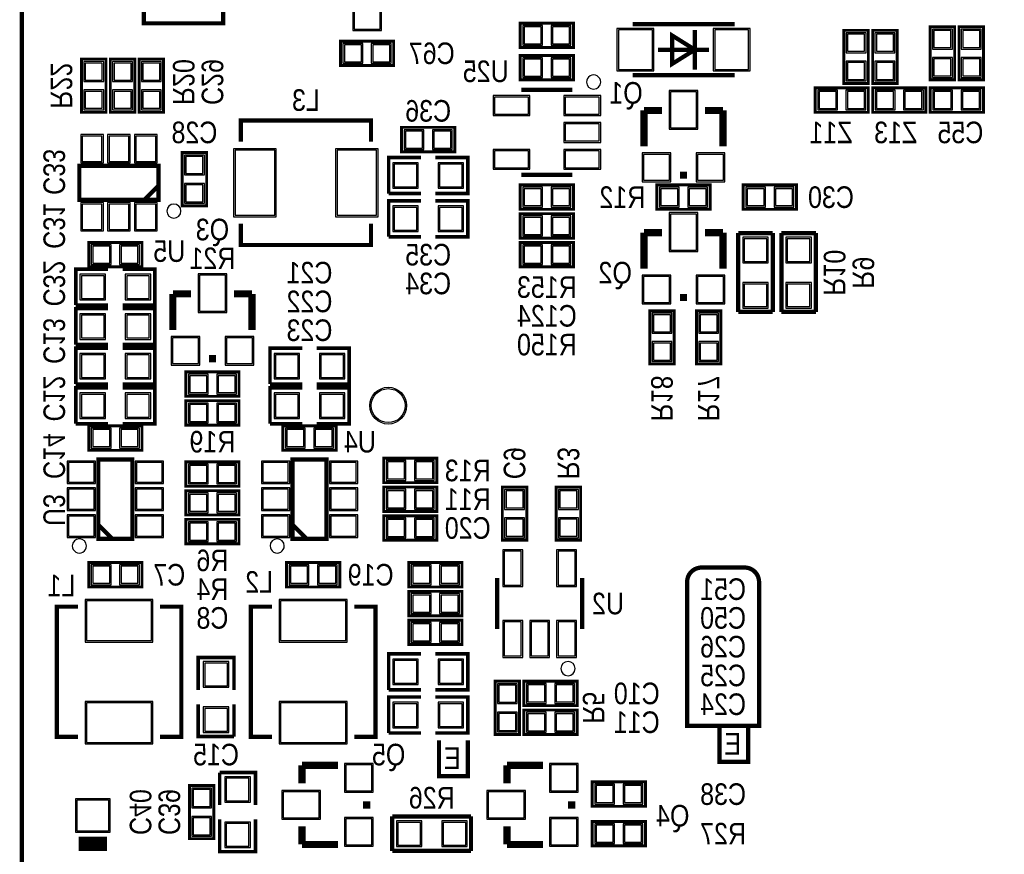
# Model space of a CAD drawing. Extents: x 0 to 137, y 0 to 82.
# Tile 3 of 10: x 0 to 35, y 34 to 64. Entities that reach past the tile are written whole.
import ezdxf
from ezdxf.enums import TextEntityAlignment as Align

# ---------------------------------------------------------------- set-up
doc = ezdxf.new("R2010")
doc.units = 0
for name, color, linetype in [('BG_OUTLINE', 80, 'CONTINUOUS'), ('BG_SILKSCREEN_BOTTOM', 40, 'CONTINUOUS'), ('PG_SILKSCREEN_BOTTOM', 140, 'CONTINUOUS'), ('PIN_BOTTOM', 202, 'CONTINUOUS'), ('PIN_SOLDERMASK_BOTTOM', 231, 'CONTINUOUS'), ('RD_SILKSCREEN_BOTTOM', 2, 'CONTINUOUS')]:
    doc.layers.add(name, color=color, linetype=linetype)

msp = doc.modelspace()

# ---------------------------------------------------------------- linework, layer by layer
at = {"layer": 'BG_OUTLINE'}
msp.add_lwpolyline([(3.048, 0, -0.414214), (0, 3.048), (0, 78.951836, -0.414214), (3.048, 81.999836), (133.951726, 81.999836, -0.414214), (136.999726, 78.951836), (136.999726, 3.048, -0.414214), (133.951726, 0)], format="xyb", close=True, dxfattribs=at)
at = {"layer": 'BG_OUTLINE', "const_width": 0.1524}
msp.add_lwpolyline([(0, 3.048), (0, 78.951836)], dxfattribs=at)
at = {"layer": 'BG_SILKSCREEN_BOTTOM', "const_width": 0.1524}
msp.add_lwpolyline([(24.638, 38.862), (24.638, 37.592), (25.654, 37.592), (25.654, 38.862), (26.035, 38.862), (26.035, 43.942, 0.414214), (25.527, 44.45), (24.003, 44.45, 0.414214), (23.495, 43.942), (23.495, 38.862), (25.654, 38.862)], format="xyb", dxfattribs=at)
msp.add_lwpolyline([(15.748, 38.354), (15.748, 37.084), (14.732, 37.084), (14.732, 38.354)], dxfattribs=at)
at = {"layer": 'PG_SILKSCREEN_BOTTOM'}
for points, const_width in [([(7.111238, 63.668656), (7.111238, 68.6689), (4.311142, 68.6689), (4.311142, 63.668656), (7.111238, 63.668656)], 0.150114), ([(19.4818, 63.6778), (17.6022, 63.6778), (17.6022, 62.8142), (19.4818, 62.8142), (19.4818, 63.6778)], 0.1016), ([(25.168098, 63.637922), (21.567902, 63.637922)], 0.150114), ([(23.767796, 62.738), (22.968204, 62.237874), (22.968204, 63.238126), (23.767796, 62.738)], 0.150114), ([(23.767796, 62.037976), (23.767796, 63.438024)], 0.150114), ([(29.8958, 61.5442), (29.8958, 63.4238), (29.0322, 63.4238), (29.0322, 61.5442), (29.8958, 61.5442)], 0.1016), ([(30.9118, 61.5442), (30.9118, 63.4238), (30.0482, 63.4238), (30.0482, 61.5442), (30.9118, 61.5442)], 0.1016), ([(32.9438, 61.6712), (32.9438, 63.5508), (32.0802, 63.5508), (32.0802, 61.6712), (32.9438, 61.6712)], 0.1016), ([(33.9598, 61.6712), (33.9598, 63.5508), (33.0962, 63.5508), (33.0962, 61.6712), (33.9598, 61.6712)], 0.1016), ([(11.2522, 62.1792), (13.1318, 62.1792), (13.1318, 63.0428), (11.2522, 63.0428), (11.2522, 62.1792)], 0.1016), ([(22.468078, 62.738), (24.267922, 62.738)], 0.150114), ([(2.9718, 60.5282), (2.9718, 62.4078), (2.1082, 62.4078), (2.1082, 60.5282), (2.9718, 60.5282)], 0.1016), ([(3.1242, 62.4078), (3.1242, 60.5282), (3.9878, 60.5282), (3.9878, 62.4078), (3.1242, 62.4078)], 0.1016), ([(4.1402, 62.4078), (4.1402, 60.5282), (5.0038, 60.5282), (5.0038, 62.4078), (4.1402, 62.4078)], 0.1016), ([(19.4818, 62.5348), (17.6022, 62.5348), (17.6022, 61.6712), (19.4818, 61.6712), (19.4818, 62.5348)], 0.1016), ([(21.567902, 61.838078), (25.168098, 61.838078)], 0.150114), ([(19.441922, 61.317124), (17.642078, 61.317124)], 0.150114), ([(28.0162, 60.5282), (29.8958, 60.5282), (29.8958, 61.3918), (28.0162, 61.3918), (28.0162, 60.5282)], 0.1016), ([(31.9278, 61.3918), (30.0482, 61.3918), (30.0482, 60.5282), (31.9278, 60.5282), (31.9278, 61.3918)], 0.1016), ([(32.0802, 60.5282), (33.9598, 60.5282), (33.9598, 61.3918), (32.0802, 61.3918), (32.0802, 60.5282)], 0.1016), ([(22.606, 60.5917), (21.971, 60.5917)], 0.254), ([(21.971, 60.5917), (21.971, 59.3217)], 0.254), ([(24.13, 60.5917), (24.765, 60.5917)], 0.254), ([(24.765, 60.5917), (24.765, 59.3217)], 0.254), ([(7.73049, 59.491626), (7.73049, 60.241434), (12.33043, 60.241434), (12.33043, 59.491626)], 0.150114), ([(13.4112, 59.1312), (15.2908, 59.1312), (15.2908, 59.9948), (13.4112, 59.9948), (13.4112, 59.1312)], 0.1016), ([(5.6642, 59.1058), (5.6642, 57.2262), (6.5278, 57.2262), (6.5278, 59.1058), (5.6642, 59.1058)], 0.1016), ([(14.097, 58.928), (12.954, 58.928), (12.954, 57.658)], 0.127), ([(14.605, 57.658), (15.748, 57.658), (15.748, 58.928), (14.605, 58.928)], 0.127), ([(4.829048, 58.638948), (4.829048, 57.439052), (2.028952, 57.439052), (2.028952, 58.638948), (4.829048, 58.638948)], 0.150114), ([(23.495, 58.3057), (23.241, 58.3057)], 0.254), ([(17.642078, 58.316876), (19.441922, 58.316876)], 0.150114), ([(4.829048, 57.938924), (4.328922, 57.439052)], 0.150114), ([(19.4818, 57.9628), (17.6022, 57.9628), (17.6022, 57.0992), (19.4818, 57.0992), (19.4818, 57.9628)], 0.1016), ([(22.4282, 57.0992), (24.3078, 57.0992), (24.3078, 57.9628), (22.4282, 57.9628), (22.4282, 57.0992)], 0.1016), ([(25.4762, 57.0992), (27.3558, 57.0992), (27.3558, 57.9628), (25.4762, 57.9628), (25.4762, 57.0992)], 0.1016), ([(12.954, 57.658), (14.097, 57.658)], 0.127), ([(14.097, 57.404), (12.954, 57.404), (12.954, 56.134)], 0.127), ([(14.605, 56.134), (15.748, 56.134), (15.748, 57.404), (14.605, 57.404)], 0.127), ([(17.6022, 56.0832), (19.4818, 56.0832), (19.4818, 56.9468), (17.6022, 56.9468), (17.6022, 56.0832)], 0.1016), ([(12.33043, 56.591454), (12.33043, 55.841646), (7.73049, 55.841646), (7.73049, 56.591454)], 0.150114), ([(22.606, 56.2737), (21.971, 56.2737)], 0.254), ([(21.971, 56.2737), (21.971, 55.0037)], 0.254), ([(24.13, 56.2737), (24.765, 56.2737)], 0.254), ([(24.765, 56.2737), (24.765, 55.0037)], 0.254), ([(26.5176, 56.261), (25.2984, 56.261)], 0.1524), ([(25.2984, 56.261), (25.2984, 53.4797)], 0.1524), ([(26.5176, 53.4797), (26.5176, 56.261)], 0.1524), ([(28.0416, 56.261), (26.8224, 56.261)], 0.1524), ([(26.8224, 56.261), (26.8224, 53.4797)], 0.1524), ([(28.0416, 53.4797), (28.0416, 56.261)], 0.1524), ([(12.954, 56.134), (14.097, 56.134)], 0.127), ([(2.3622, 55.0672), (4.2418, 55.0672), (4.2418, 55.9308), (2.3622, 55.9308), (2.3622, 55.0672)], 0.1016), ([(19.4818, 55.9308), (17.6022, 55.9308), (17.6022, 55.0672), (19.4818, 55.0672), (19.4818, 55.9308)], 0.1016), ([(3.048, 54.991), (1.905, 54.991), (1.905, 53.721)], 0.127), ([(3.556, 53.721), (4.699, 53.721), (4.699, 54.991), (3.556, 54.991)], 0.127), ([(5.969, 54.1147), (5.334, 54.1147)], 0.254), ([(5.334, 54.1147), (5.334, 52.8447)], 0.254), ([(7.493, 54.1147), (8.128, 54.1147)], 0.254), ([(8.128, 54.1147), (8.128, 52.8447)], 0.254), ([(23.495, 53.9877), (23.241, 53.9877)], 0.254), ([(1.905, 53.721), (3.048, 53.721)], 0.127), ([(3.048, 53.594), (1.905, 53.594), (1.905, 52.324)], 0.127), ([(3.556, 52.324), (4.699, 52.324), (4.699, 53.594), (3.556, 53.594)], 0.127), ([(22.1742, 53.5178), (22.1742, 51.6382), (23.0378, 51.6382), (23.0378, 53.5178), (22.1742, 53.5178)], 0.1016), ([(24.6888, 51.6382), (24.6888, 53.5178), (23.8252, 53.5178), (23.8252, 51.6382), (24.6888, 51.6382)], 0.1016), ([(25.2984, 53.4797), (26.5176, 53.4797)], 0.1524), ([(26.8224, 53.4797), (28.0416, 53.4797)], 0.1524), ([(1.905, 52.324), (3.048, 52.324)], 0.127), ([(3.048, 52.197), (1.905, 52.197), (1.905, 50.927)], 0.127), ([(3.556, 50.927), (4.699, 50.927), (4.699, 52.197), (3.556, 52.197)], 0.127), ([(9.906, 52.197), (8.763, 52.197), (8.763, 50.927)], 0.127), ([(10.414, 50.927), (11.557, 50.927), (11.557, 52.197), (10.414, 52.197)], 0.127), ([(6.858, 51.8287), (6.604, 51.8287)], 0.254), ([(7.6708, 51.3588), (5.7912, 51.3588), (5.7912, 50.4952), (7.6708, 50.4952), (7.6708, 51.3588)], 0.1016), ([(1.905, 50.927), (3.048, 50.927)], 0.127), ([(3.048, 50.8), (1.905, 50.8), (1.905, 49.53)], 0.127), ([(3.556, 49.53), (4.699, 49.53), (4.699, 50.8), (3.556, 50.8)], 0.127), ([(8.763, 50.927), (9.906, 50.927)], 0.127), ([(9.906, 50.8), (8.763, 50.8), (8.763, 49.53)], 0.127), ([(10.414, 49.53), (11.557, 49.53), (11.557, 50.8), (10.414, 50.8)], 0.127), ([(5.7912, 49.4792), (7.6708, 49.4792), (7.6708, 50.3428), (5.7912, 50.3428), (5.7912, 49.4792)], 0.1016), ([(1.905, 49.53), (3.048, 49.53)], 0.127), ([(2.3622, 48.5902), (4.2418, 48.5902), (4.2418, 49.4538), (2.3622, 49.4538), (2.3622, 48.5902)], 0.1016), ([(8.763, 49.53), (9.906, 49.53)], 0.127), ([(9.2202, 48.5902), (11.0998, 48.5902), (11.0998, 49.4538), (9.2202, 49.4538), (9.2202, 48.5902)], 0.1016), ([(3.901948, 45.462952), (2.702052, 45.462952), (2.702052, 48.263048), (3.901948, 48.263048), (3.901948, 45.462952)], 0.150114), ([(10.759948, 45.462952), (9.560052, 45.462952), (9.560052, 48.263048), (10.759948, 48.263048), (10.759948, 45.462952)], 0.150114), ([(12.7762, 47.4472), (14.6558, 47.4472), (14.6558, 48.3108), (12.7762, 48.3108), (12.7762, 47.4472)], 0.1016), ([(5.7912, 47.3202), (7.6708, 47.3202), (7.6708, 48.1838), (5.7912, 48.1838), (5.7912, 47.3202)], 0.1016), ([(14.6558, 47.2948), (12.7762, 47.2948), (12.7762, 46.4312), (14.6558, 46.4312), (14.6558, 47.2948)], 0.1016), ([(17.8308, 45.4152), (17.8308, 47.2948), (16.9672, 47.2948), (16.9672, 45.4152), (17.8308, 45.4152)], 0.1016), ([(18.8722, 47.2948), (18.8722, 45.4152), (19.7358, 45.4152), (19.7358, 47.2948), (18.8722, 47.2948)], 0.1016), ([(7.6708, 47.1678), (5.7912, 47.1678), (5.7912, 46.3042), (7.6708, 46.3042), (7.6708, 47.1678)], 0.1016), ([(14.6558, 46.2788), (12.7762, 46.2788), (12.7762, 45.4152), (14.6558, 45.4152), (14.6558, 46.2788)], 0.1016), ([(3.201924, 45.462952), (2.702052, 45.963078)], 0.150114), ([(7.6708, 46.1518), (5.7912, 46.1518), (5.7912, 45.2882), (7.6708, 45.2882), (7.6708, 46.1518)], 0.1016), ([(10.059924, 45.462952), (9.560052, 45.963078)], 0.150114), ([(4.2418, 44.6278), (2.3622, 44.6278), (2.3622, 43.7642), (4.2418, 43.7642), (4.2418, 44.6278)], 0.1016), ([(11.2268, 44.6278), (9.3472, 44.6278), (9.3472, 43.7642), (11.2268, 43.7642), (11.2268, 44.6278)], 0.1016), ([(13.6652, 43.7642), (15.5448, 43.7642), (15.5448, 44.6278), (13.6652, 44.6278), (13.6652, 43.7642)], 0.1016), ([(16.787876, 44.079922), (16.787876, 42.280078)], 0.150114), ([(19.788124, 42.280078), (19.788124, 44.079922)], 0.150114), ([(13.6652, 42.7482), (15.5448, 42.7482), (15.5448, 43.6118), (13.6652, 43.6118), (13.6652, 42.7482)], 0.1016), ([(1.981454, 38.46957), (1.231646, 38.46957), (1.231646, 43.06951), (1.981454, 43.06951)], 0.150114), ([(4.881626, 43.06951), (5.631434, 43.06951), (5.631434, 38.46957), (4.881626, 38.46957)], 0.150114), ([(8.839454, 38.46957), (8.089646, 38.46957), (8.089646, 43.06951), (8.839454, 43.06951)], 0.150114), ([(11.739626, 43.06951), (12.489434, 43.06951), (12.489434, 38.46957), (11.739626, 38.46957)], 0.150114), ([(13.6652, 41.7322), (15.5448, 41.7322), (15.5448, 42.5958), (13.6652, 42.5958), (13.6652, 41.7322)], 0.1016), ([(14.097, 41.402), (12.954, 41.402), (12.954, 40.132)], 0.127), ([(14.605, 40.132), (15.748, 40.132), (15.748, 41.402), (14.605, 41.402)], 0.127), ([(7.493, 40.132), (7.493, 41.275), (6.223, 41.275), (6.223, 40.132)], 0.127), ([(16.7132, 40.4368), (16.7132, 38.5572), (17.5768, 38.5572), (17.5768, 40.4368), (16.7132, 40.4368)], 0.1016), ([(19.6088, 40.4368), (17.7292, 40.4368), (17.7292, 39.5732), (19.6088, 39.5732), (19.6088, 40.4368)], 0.1016), ([(12.954, 40.132), (14.097, 40.132)], 0.127), ([(6.223, 39.624), (6.223, 38.481), (7.493, 38.481)], 0.127), ([(7.493, 38.481), (7.493, 39.624)], 0.127), ([(14.097, 39.878), (12.954, 39.878), (12.954, 38.608)], 0.127), ([(14.605, 38.608), (15.748, 38.608), (15.748, 39.878), (14.605, 39.878)], 0.127), ([(19.6088, 39.4208), (17.7292, 39.4208), (17.7292, 38.5572), (19.6088, 38.5572), (19.6088, 39.4208)], 0.1016), ([(12.954, 38.608), (14.097, 38.608)], 0.127), ([(9.8933, 36.83), (9.8933, 37.465)], 0.254), ([(9.8933, 37.465), (11.1633, 37.465)], 0.254), ([(17.1323, 36.83), (17.1323, 37.465)], 0.254), ([(17.1323, 37.465), (18.4023, 37.465)], 0.254), ([(8.255, 36.068), (8.255, 37.211), (6.985, 37.211)], 0.127), ([(6.985, 37.211), (6.985, 36.068)], 0.127), ([(22.0218, 36.8808), (20.1422, 36.8808), (20.1422, 36.0172), (22.0218, 36.0172), (22.0218, 36.8808)], 0.1016), ([(5.9182, 36.7538), (5.9182, 34.8742), (6.7818, 34.8742), (6.7818, 36.7538), (5.9182, 36.7538)], 0.1016), ([(12.1793, 36.195), (12.1793, 35.941)], 0.254), ([(19.4183, 36.195), (19.4183, 35.941)], 0.254), ([(6.985, 35.56), (6.985, 34.417), (8.255, 34.417), (8.255, 35.56)], 0.127), ([(15.8623, 35.6616), (13.081, 35.6616)], 0.1524), ([(13.081, 35.6616), (13.081, 34.4424)], 0.1524), ([(15.8623, 34.4424), (15.8623, 35.6616)], 0.1524), ([(22.0218, 35.4838), (20.1422, 35.4838), (20.1422, 34.6202), (22.0218, 34.6202), (22.0218, 35.4838)], 0.1016), ([(9.8933, 35.306), (9.8933, 34.671)], 0.254), ([(17.1323, 35.306), (17.1323, 34.671)], 0.254), ([(3.008122, 34.694114), (2.00787, 34.694114)], 0.500126), ([(9.8933, 34.671), (11.1633, 34.671)], 0.254), ([(17.1323, 34.671), (18.4023, 34.671)], 0.254), ([(13.081, 34.4424), (15.8623, 34.4424)], 0.1524)]:
    msp.add_lwpolyline(points, dxfattribs=dict(at, const_width=const_width))
for points in [[(20.442936, 61.595, 1), (19.943124, 61.595004, 1)], [(5.618988, 57.039002, 1), (5.119012, 57.038998, 1)], [(2.281936, 45.212, 1), (1.78206, 45.212104, 1)], [(9.266936, 45.212, 1), (8.76706, 45.212104, 1)], [(19.537934, 40.88003, 1), (19.038066, 40.87997, 1)]]:
    msp.add_lwpolyline(points, format="xyb", close=True, dxfattribs=at)
at = {"layer": 'PIN_BOTTOM'}
for points in [[(11.7348, 64.7319), (11.7348, 63.4619), (12.6492, 63.4619), (12.6492, 64.7319)], [(18.341848, 62.94628), (18.341848, 63.54572), (17.742408, 63.54572), (17.742408, 62.94628)], [(19.341592, 62.94628), (19.341592, 63.54572), (18.742152, 63.54572), (18.742152, 62.94628)], [(21.06803, 63.438024), (21.06803, 62.037976), (22.267926, 62.037976), (22.267926, 63.438024)], [(24.468074, 63.438024), (24.468074, 62.037976), (25.66797, 62.037976), (25.66797, 63.438024)], [(32.21228, 62.811152), (32.81172, 62.811152), (32.81172, 63.410592), (32.21228, 63.410592)], [(33.22828, 62.811152), (33.82772, 62.811152), (33.82772, 63.410592), (33.22828, 63.410592)], [(29.16428, 62.684152), (29.76372, 62.684152), (29.76372, 63.283592), (29.16428, 63.283592)], [(30.18028, 62.684152), (30.77972, 62.684152), (30.77972, 63.283592), (30.18028, 63.283592)], [(11.392408, 62.91072), (11.392408, 62.31128), (11.991848, 62.31128), (11.991848, 62.91072)], [(12.392152, 62.91072), (12.392152, 62.31128), (12.991592, 62.31128), (12.991592, 62.91072)], [(2.24028, 61.668152), (2.83972, 61.668152), (2.83972, 62.267592), (2.24028, 62.267592)], [(3.85572, 62.267592), (3.25628, 62.267592), (3.25628, 61.668152), (3.85572, 61.668152)], [(4.87172, 62.267592), (4.27228, 62.267592), (4.27228, 61.668152), (4.87172, 61.668152)], [(18.341848, 61.80328), (18.341848, 62.40272), (17.742408, 62.40272), (17.742408, 61.80328)], [(19.341592, 61.80328), (19.341592, 62.40272), (18.742152, 62.40272), (18.742152, 61.80328)], [(29.16428, 61.684408), (29.76372, 61.684408), (29.76372, 62.283848), (29.16428, 62.283848)], [(30.18028, 61.684408), (30.77972, 61.684408), (30.77972, 62.283848), (30.18028, 62.283848)], [(32.21228, 61.811408), (32.81172, 61.811408), (32.81172, 62.410848), (32.21228, 62.410848)], [(33.22828, 61.811408), (33.82772, 61.811408), (33.82772, 62.410848), (33.22828, 62.410848)], [(2.24028, 60.668408), (2.83972, 60.668408), (2.83972, 61.267848), (2.24028, 61.267848)], [(3.85572, 61.267848), (3.25628, 61.267848), (3.25628, 60.668408), (3.85572, 60.668408)], [(4.87172, 61.267848), (4.27228, 61.267848), (4.27228, 60.668408), (4.87172, 60.668408)], [(23.8252, 59.9821), (23.8252, 61.2521), (22.9108, 61.2521), (22.9108, 59.9821)], [(28.156408, 61.25972), (28.156408, 60.66028), (28.755848, 60.66028), (28.755848, 61.25972)], [(29.156152, 61.25972), (29.156152, 60.66028), (29.755592, 60.66028), (29.755592, 61.25972)], [(30.787848, 60.66028), (30.787848, 61.25972), (30.188408, 61.25972), (30.188408, 60.66028)], [(31.787592, 60.66028), (31.787592, 61.25972), (31.188152, 61.25972), (31.188152, 60.66028)], [(32.220408, 61.25972), (32.220408, 60.66028), (32.819848, 60.66028), (32.819848, 61.25972)], [(33.220152, 61.25972), (33.220152, 60.66028), (33.819592, 60.66028), (33.819592, 61.25972)], [(17.891506, 61.06668), (16.692626, 61.06668), (16.692626, 60.46724), (17.891506, 60.46724)], [(20.391374, 61.06668), (19.192494, 61.06668), (19.192494, 60.46724), (20.391374, 60.46724)], [(13.551408, 59.86272), (13.551408, 59.26328), (14.150848, 59.26328), (14.150848, 59.86272)], [(14.551152, 59.86272), (14.551152, 59.26328), (15.150592, 59.26328), (15.150592, 59.86272)], [(20.391374, 60.11672), (19.192494, 60.11672), (19.192494, 59.51728), (20.391374, 59.51728)], [(2.829052, 58.788808), (2.829052, 59.68873), (2.129028, 59.68873), (2.129028, 58.788808)], [(3.779012, 58.788808), (3.779012, 59.68873), (3.078988, 59.68873), (3.078988, 58.788808)], [(4.728972, 58.788808), (4.728972, 59.68873), (4.028948, 59.68873), (4.028948, 58.788808)], [(7.530338, 59.191525), (7.530338, 56.891555), (8.930386, 56.891555), (8.930386, 59.191525)], [(11.130534, 59.191525), (11.130534, 56.891555), (12.530582, 56.891555), (12.530582, 59.191525)], [(17.891506, 59.16676), (16.692626, 59.16676), (16.692626, 58.56732), (17.891506, 58.56732)], [(20.391374, 59.16676), (19.192494, 59.16676), (19.192494, 58.56732), (20.391374, 58.56732)], [(6.39572, 58.965592), (5.79628, 58.965592), (5.79628, 58.366152), (6.39572, 58.366152)], [(22.8727, 58.1279), (22.8727, 59.0423), (21.9583, 59.0423), (21.9583, 58.1279)], [(24.7777, 58.1279), (24.7777, 59.0423), (23.8633, 59.0423), (23.8633, 58.1279)], [(13.15085, 58.69305), (13.15085, 57.89295), (13.95095, 57.89295), (13.95095, 58.69305)], [(14.75105, 58.69305), (14.75105, 57.89295), (15.55115, 57.89295), (15.55115, 58.69305)], [(6.39572, 57.965848), (5.79628, 57.965848), (5.79628, 57.366408), (6.39572, 57.366408)], [(18.341848, 57.23128), (18.341848, 57.83072), (17.742408, 57.83072), (17.742408, 57.23128)], [(19.341592, 57.23128), (19.341592, 57.83072), (18.742152, 57.83072), (18.742152, 57.23128)], [(22.568408, 57.83072), (22.568408, 57.23128), (23.167848, 57.23128), (23.167848, 57.83072)], [(23.568152, 57.83072), (23.568152, 57.23128), (24.167592, 57.23128), (24.167592, 57.83072)], [(25.616408, 57.83072), (25.616408, 57.23128), (26.215848, 57.23128), (26.215848, 57.83072)], [(26.616152, 57.83072), (26.616152, 57.23128), (27.215592, 57.23128), (27.215592, 57.83072)], [(2.829052, 56.389016), (2.829052, 57.288938), (2.129028, 57.288938), (2.129028, 56.389016)], [(3.779012, 56.389016), (3.779012, 57.288938), (3.078988, 57.288938), (3.078988, 56.389016)], [(4.728972, 56.389016), (4.728972, 57.288938), (4.028948, 57.288938), (4.028948, 56.389016)], [(13.15085, 57.16905), (13.15085, 56.36895), (13.95095, 56.36895), (13.95095, 57.16905)], [(14.75105, 57.16905), (14.75105, 56.36895), (15.55115, 56.36895), (15.55115, 57.16905)], [(17.742408, 56.81472), (17.742408, 56.21528), (18.341848, 56.21528), (18.341848, 56.81472)], [(18.742152, 56.81472), (18.742152, 56.21528), (19.341592, 56.21528), (19.341592, 56.81472)], [(23.8252, 55.6641), (23.8252, 56.9341), (22.9108, 56.9341), (22.9108, 55.6641)], [(25.50795, 55.26405), (26.30805, 55.26405), (26.30805, 56.06415), (25.50795, 56.06415)], [(27.03195, 55.26405), (27.83205, 55.26405), (27.83205, 56.06415), (27.03195, 56.06415)], [(2.502408, 55.79872), (2.502408, 55.19928), (3.101848, 55.19928), (3.101848, 55.79872)], [(3.502152, 55.79872), (3.502152, 55.19928), (4.101592, 55.19928), (4.101592, 55.79872)], [(18.341848, 55.19928), (18.341848, 55.79872), (17.742408, 55.79872), (17.742408, 55.19928)], [(19.341592, 55.19928), (19.341592, 55.79872), (18.742152, 55.79872), (18.742152, 55.19928)], [(2.10185, 54.75605), (2.10185, 53.95595), (2.90195, 53.95595), (2.90195, 54.75605)], [(3.70205, 54.75605), (3.70205, 53.95595), (4.50215, 53.95595), (4.50215, 54.75605)], [(7.1882, 53.5051), (7.1882, 54.7751), (6.2738, 54.7751), (6.2738, 53.5051)], [(22.8727, 53.8099), (22.8727, 54.7243), (21.9583, 54.7243), (21.9583, 53.8099)], [(24.7777, 53.8099), (24.7777, 54.7243), (23.8633, 54.7243), (23.8633, 53.8099)], [(25.50795, 53.66385), (26.30805, 53.66385), (26.30805, 54.46395), (25.50795, 54.46395)], [(27.03195, 53.66385), (27.83205, 53.66385), (27.83205, 54.46395), (27.03195, 54.46395)], [(2.10185, 53.35905), (2.10185, 52.55895), (2.90195, 52.55895), (2.90195, 53.35905)], [(3.70205, 53.35905), (3.70205, 52.55895), (4.50215, 52.55895), (4.50215, 53.35905)], [(22.90572, 53.377592), (22.30628, 53.377592), (22.30628, 52.778152), (22.90572, 52.778152)], [(23.95728, 52.778152), (24.55672, 52.778152), (24.55672, 53.377592), (23.95728, 53.377592)], [(6.2357, 51.6509), (6.2357, 52.5653), (5.3213, 52.5653), (5.3213, 51.6509)], [(8.1407, 51.6509), (8.1407, 52.5653), (7.2263, 52.5653), (7.2263, 51.6509)], [(22.90572, 52.377848), (22.30628, 52.377848), (22.30628, 51.778408), (22.90572, 51.778408)], [(23.95728, 51.778408), (24.55672, 51.778408), (24.55672, 52.377848), (23.95728, 52.377848)], [(2.10185, 51.96205), (2.10185, 51.16195), (2.90195, 51.16195), (2.90195, 51.96205)], [(3.70205, 51.96205), (3.70205, 51.16195), (4.50215, 51.16195), (4.50215, 51.96205)], [(8.95985, 51.96205), (8.95985, 51.16195), (9.75995, 51.16195), (9.75995, 51.96205)], [(10.56005, 51.96205), (10.56005, 51.16195), (11.36015, 51.16195), (11.36015, 51.96205)], [(6.530848, 50.62728), (6.530848, 51.22672), (5.931408, 51.22672), (5.931408, 50.62728)], [(7.530592, 50.62728), (7.530592, 51.22672), (6.931152, 51.22672), (6.931152, 50.62728)], [(2.10185, 50.56505), (2.10185, 49.76495), (2.90195, 49.76495), (2.90195, 50.56505)], [(3.70205, 50.56505), (3.70205, 49.76495), (4.50215, 49.76495), (4.50215, 50.56505)], [(8.95985, 50.56505), (8.95985, 49.76495), (9.75995, 49.76495), (9.75995, 50.56505)], [(10.56005, 50.56505), (10.56005, 49.76495), (11.36015, 49.76495), (11.36015, 50.56505)], [(5.931408, 50.21072), (5.931408, 49.61128), (6.530848, 49.61128), (6.530848, 50.21072)], [(6.931152, 50.21072), (6.931152, 49.61128), (7.530592, 49.61128), (7.530592, 50.21072)], [(2.502408, 49.32172), (2.502408, 48.72228), (3.101848, 48.72228), (3.101848, 49.32172)], [(3.502152, 49.32172), (3.502152, 48.72228), (4.101592, 48.72228), (4.101592, 49.32172)], [(9.360408, 49.32172), (9.360408, 48.72228), (9.959848, 48.72228), (9.959848, 49.32172)], [(10.360152, 49.32172), (10.360152, 48.72228), (10.959592, 48.72228), (10.959592, 49.32172)], [(1.652143, 47.462948), (2.552065, 47.462948), (2.552065, 48.162972), (1.652143, 48.162972)], [(4.051935, 47.462948), (4.951857, 47.462948), (4.951857, 48.162972), (4.051935, 48.162972)], [(5.931408, 48.05172), (5.931408, 47.45228), (6.530848, 47.45228), (6.530848, 48.05172)], [(6.931152, 48.05172), (6.931152, 47.45228), (7.530592, 47.45228), (7.530592, 48.05172)], [(8.510143, 47.462948), (9.410065, 47.462948), (9.410065, 48.162972), (8.510143, 48.162972)], [(10.909935, 47.462948), (11.809857, 47.462948), (11.809857, 48.162972), (10.909935, 48.162972)], [(12.916408, 48.17872), (12.916408, 47.57928), (13.515848, 47.57928), (13.515848, 48.17872)], [(13.916152, 48.17872), (13.916152, 47.57928), (14.515592, 47.57928), (14.515592, 48.17872)], [(1.652143, 46.512988), (2.552065, 46.512988), (2.552065, 47.213012), (1.652143, 47.213012)], [(4.051935, 46.512988), (4.951857, 46.512988), (4.951857, 47.213012), (4.051935, 47.213012)], [(6.530848, 46.43628), (6.530848, 47.03572), (5.931408, 47.03572), (5.931408, 46.43628)], [(7.530592, 46.43628), (7.530592, 47.03572), (6.931152, 47.03572), (6.931152, 46.43628)], [(8.510143, 46.512988), (9.410065, 46.512988), (9.410065, 47.213012), (8.510143, 47.213012)], [(10.909935, 46.512988), (11.809857, 46.512988), (11.809857, 47.213012), (10.909935, 47.213012)], [(13.515848, 46.56328), (13.515848, 47.16272), (12.916408, 47.16272), (12.916408, 46.56328)], [(14.515592, 46.56328), (14.515592, 47.16272), (13.916152, 47.16272), (13.916152, 46.56328)], [(17.09928, 46.555152), (17.69872, 46.555152), (17.69872, 47.154592), (17.09928, 47.154592)], [(19.60372, 47.154592), (19.00428, 47.154592), (19.00428, 46.555152), (19.60372, 46.555152)], [(1.652143, 45.563028), (2.552065, 45.563028), (2.552065, 46.263052), (1.652143, 46.263052)], [(4.051935, 45.563028), (4.951857, 45.563028), (4.951857, 46.263052), (4.051935, 46.263052)], [(8.510143, 45.563028), (9.410065, 45.563028), (9.410065, 46.263052), (8.510143, 46.263052)], [(10.909935, 45.563028), (11.809857, 45.563028), (11.809857, 46.263052), (10.909935, 46.263052)], [(6.530848, 45.42028), (6.530848, 46.01972), (5.931408, 46.01972), (5.931408, 45.42028)], [(7.530592, 45.42028), (7.530592, 46.01972), (6.931152, 46.01972), (6.931152, 45.42028)], [(13.515848, 45.54728), (13.515848, 46.14672), (12.916408, 46.14672), (12.916408, 45.54728)], [(14.515592, 45.54728), (14.515592, 46.14672), (13.916152, 46.14672), (13.916152, 45.54728)], [(17.09928, 45.555408), (17.69872, 45.555408), (17.69872, 46.154848), (17.09928, 46.154848)], [(19.60372, 46.154848), (19.00428, 46.154848), (19.00428, 45.555408), (19.60372, 45.555408)], [(17.63776, 43.830494), (17.63776, 45.029374), (17.03832, 45.029374), (17.03832, 43.830494)], [(19.53768, 43.830494), (19.53768, 45.029374), (18.93824, 45.029374), (18.93824, 43.830494)], [(3.101848, 43.89628), (3.101848, 44.49572), (2.502408, 44.49572), (2.502408, 43.89628)], [(4.101592, 43.89628), (4.101592, 44.49572), (3.502152, 44.49572), (3.502152, 43.89628)], [(10.086848, 43.89628), (10.086848, 44.49572), (9.487408, 44.49572), (9.487408, 43.89628)], [(11.086592, 43.89628), (11.086592, 44.49572), (10.487152, 44.49572), (10.487152, 43.89628)], [(13.805408, 44.49572), (13.805408, 43.89628), (14.404848, 43.89628), (14.404848, 44.49572)], [(14.805152, 44.49572), (14.805152, 43.89628), (15.404592, 43.89628), (15.404592, 44.49572)], [(13.805408, 43.47972), (13.805408, 42.88028), (14.404848, 42.88028), (14.404848, 43.47972)], [(14.805152, 43.47972), (14.805152, 42.88028), (15.404592, 42.88028), (15.404592, 43.47972)], [(4.581525, 43.269662), (2.281555, 43.269662), (2.281555, 41.869614), (4.581525, 41.869614)], [(11.439525, 43.269662), (9.139555, 43.269662), (9.139555, 41.869614), (11.439525, 41.869614)], [(13.805408, 42.46372), (13.805408, 41.86428), (14.404848, 41.86428), (14.404848, 42.46372)], [(14.805152, 42.46372), (14.805152, 41.86428), (15.404592, 41.86428), (15.404592, 42.46372)], [(17.63776, 41.330626), (17.63776, 42.529506), (17.03832, 42.529506), (17.03832, 41.330626)], [(18.58772, 41.330626), (18.58772, 42.529506), (17.98828, 42.529506), (17.98828, 41.330626)], [(19.53768, 41.330626), (19.53768, 42.529506), (18.93824, 42.529506), (18.93824, 41.330626)], [(6.45795, 40.27805), (7.25805, 40.27805), (7.25805, 41.07815), (6.45795, 41.07815)], [(13.15085, 41.16705), (13.15085, 40.36695), (13.95095, 40.36695), (13.95095, 41.16705)], [(14.75105, 41.16705), (14.75105, 40.36695), (15.55115, 40.36695), (15.55115, 41.16705)], [(17.44472, 40.296592), (16.84528, 40.296592), (16.84528, 39.697152), (17.44472, 39.697152)], [(18.468848, 39.70528), (18.468848, 40.30472), (17.869408, 40.30472), (17.869408, 39.70528)], [(19.468592, 39.70528), (19.468592, 40.30472), (18.869152, 40.30472), (18.869152, 39.70528)], [(4.581525, 39.669466), (2.281555, 39.669466), (2.281555, 38.269418), (4.581525, 38.269418)], [(11.439525, 39.669466), (9.139555, 39.669466), (9.139555, 38.269418), (11.439525, 38.269418)], [(13.15085, 39.64305), (13.15085, 38.84295), (13.95095, 38.84295), (13.95095, 39.64305)], [(14.75105, 39.64305), (14.75105, 38.84295), (15.55115, 38.84295), (15.55115, 39.64305)], [(6.45795, 38.67785), (7.25805, 38.67785), (7.25805, 39.47795), (6.45795, 39.47795)], [(17.44472, 39.296848), (16.84528, 39.296848), (16.84528, 38.697408), (17.44472, 38.697408)], [(18.468848, 38.68928), (18.468848, 39.28872), (17.869408, 39.28872), (17.869408, 38.68928)], [(19.468592, 38.68928), (19.468592, 39.28872), (18.869152, 39.28872), (18.869152, 38.68928)], [(12.3571, 37.4777), (11.4427, 37.4777), (11.4427, 36.5633), (12.3571, 36.5633)], [(19.5961, 37.4777), (18.6817, 37.4777), (18.6817, 36.5633), (19.5961, 36.5633)], [(8.02005, 37.01415), (7.21995, 37.01415), (7.21995, 36.21405), (8.02005, 36.21405)], [(6.64972, 36.613592), (6.05028, 36.613592), (6.05028, 36.014152), (6.64972, 36.014152)], [(10.5029, 36.5252), (9.2329, 36.5252), (9.2329, 35.6108), (10.5029, 35.6108)], [(17.7419, 36.5252), (16.4719, 36.5252), (16.4719, 35.6108), (17.7419, 35.6108)], [(20.881848, 36.14928), (20.881848, 36.74872), (20.282408, 36.74872), (20.282408, 36.14928)], [(21.881592, 36.14928), (21.881592, 36.74872), (21.282152, 36.74872), (21.282152, 36.14928)], [(1.957959, 36.244149), (3.058033, 36.244149), (3.058033, 35.144075), (1.957959, 35.144075)], [(6.64972, 35.613848), (6.05028, 35.613848), (6.05028, 35.014408), (6.64972, 35.014408)], [(12.3571, 35.5727), (11.4427, 35.5727), (11.4427, 34.6583), (12.3571, 34.6583)], [(19.5961, 35.5727), (18.6817, 35.5727), (18.6817, 34.6583), (19.5961, 34.6583)], [(8.02005, 35.41395), (7.21995, 35.41395), (7.21995, 34.61385), (8.02005, 34.61385)], [(14.07795, 34.65195), (14.07795, 35.45205), (13.27785, 35.45205), (13.27785, 34.65195)], [(15.67815, 34.65195), (15.67815, 35.45205), (14.87805, 35.45205), (14.87805, 34.65195)], [(20.881848, 34.75228), (20.881848, 35.35172), (20.282408, 35.35172), (20.282408, 34.75228)], [(21.881592, 34.75228), (21.881592, 35.35172), (21.282152, 35.35172), (21.282152, 34.75228)]]:
    msp.add_lwpolyline(points, close=True, dxfattribs=at)
msp.add_circle((12.936982, 50.168048), 0.599948, dxfattribs=at)
at = {"layer": 'PIN_SOLDERMASK_BOTTOM'}
for points in [[(11.684762, 64.781938), (11.684762, 63.411862), (12.699238, 63.411862), (12.699238, 64.781938)], [(18.392648, 62.89548), (18.392648, 63.59652), (17.691608, 63.59652), (17.691608, 62.89548)], [(19.392392, 62.89548), (19.392392, 63.59652), (18.691352, 63.59652), (18.691352, 62.89548)], [(21.017992, 63.488062), (21.017992, 61.987938), (22.317964, 61.987938), (22.317964, 63.488062)], [(24.418036, 63.488062), (24.418036, 61.987938), (25.718008, 61.987938), (25.718008, 63.488062)], [(29.11348, 62.633352), (29.81452, 62.633352), (29.81452, 63.334392), (29.11348, 63.334392)], [(30.12948, 62.633352), (30.83052, 62.633352), (30.83052, 63.334392), (30.12948, 63.334392)], [(32.16148, 62.760352), (32.86252, 62.760352), (32.86252, 63.461392), (32.16148, 63.461392)], [(33.17748, 62.760352), (33.87852, 62.760352), (33.87852, 63.461392), (33.17748, 63.461392)], [(11.341608, 62.96152), (11.341608, 62.26048), (12.042648, 62.26048), (12.042648, 62.96152)], [(12.341352, 62.96152), (12.341352, 62.26048), (13.042392, 62.26048), (13.042392, 62.96152)], [(2.18948, 61.617352), (2.89052, 61.617352), (2.89052, 62.318392), (2.18948, 62.318392)], [(3.90652, 62.318392), (3.20548, 62.318392), (3.20548, 61.617352), (3.90652, 61.617352)], [(4.92252, 62.318392), (4.22148, 62.318392), (4.22148, 61.617352), (4.92252, 61.617352)], [(18.392648, 61.75248), (18.392648, 62.45352), (17.691608, 62.45352), (17.691608, 61.75248)], [(19.392392, 61.75248), (19.392392, 62.45352), (18.691352, 62.45352), (18.691352, 61.75248)], [(29.11348, 61.633608), (29.81452, 61.633608), (29.81452, 62.334648), (29.11348, 62.334648)], [(30.12948, 61.633608), (30.83052, 61.633608), (30.83052, 62.334648), (30.12948, 62.334648)], [(32.16148, 61.760608), (32.86252, 61.760608), (32.86252, 62.461648), (32.16148, 62.461648)], [(33.17748, 61.760608), (33.87852, 61.760608), (33.87852, 62.461648), (33.17748, 62.461648)], [(2.18948, 60.617608), (2.89052, 60.617608), (2.89052, 61.318648), (2.18948, 61.318648)], [(3.90652, 61.318648), (3.20548, 61.318648), (3.20548, 60.617608), (3.90652, 60.617608)], [(4.92252, 61.318648), (4.22148, 61.318648), (4.22148, 60.617608), (4.92252, 60.617608)], [(23.875238, 59.932062), (23.875238, 61.302138), (22.860762, 61.302138), (22.860762, 59.932062)], [(28.105608, 61.31052), (28.105608, 60.60948), (28.806648, 60.60948), (28.806648, 61.31052)], [(29.105352, 61.31052), (29.105352, 60.60948), (29.806392, 60.60948), (29.806392, 61.31052)], [(30.838648, 60.60948), (30.838648, 61.31052), (30.137608, 61.31052), (30.137608, 60.60948)], [(31.838392, 60.60948), (31.838392, 61.31052), (31.137352, 61.31052), (31.137352, 60.60948)], [(32.169608, 61.31052), (32.169608, 60.60948), (32.870648, 60.60948), (32.870648, 61.31052)], [(33.169352, 61.31052), (33.169352, 60.60948), (33.870392, 60.60948), (33.870392, 61.31052)], [(17.942306, 61.11748), (16.641826, 61.11748), (16.641826, 60.41644), (17.942306, 60.41644)], [(20.442174, 61.11748), (19.141694, 61.11748), (19.141694, 60.41644), (20.442174, 60.41644)], [(20.442174, 60.16752), (19.141694, 60.16752), (19.141694, 59.46648), (20.442174, 59.46648)], [(13.500608, 59.91352), (13.500608, 59.21248), (14.201648, 59.21248), (14.201648, 59.91352)], [(14.500352, 59.91352), (14.500352, 59.21248), (15.201392, 59.21248), (15.201392, 59.91352)], [(2.87909, 58.73877), (2.87909, 59.738768), (2.07899, 59.738768), (2.07899, 58.73877)], [(3.82905, 58.73877), (3.82905, 59.738768), (3.02895, 59.738768), (3.02895, 58.73877)], [(4.77901, 58.73877), (4.77901, 59.738768), (3.97891, 59.738768), (3.97891, 58.73877)], [(7.4803, 59.241563), (7.4803, 56.841517), (8.980424, 56.841517), (8.980424, 59.241563)], [(11.080496, 59.241563), (11.080496, 56.841517), (12.58062, 56.841517), (12.58062, 59.241563)], [(17.942306, 59.21756), (16.641826, 59.21756), (16.641826, 58.51652), (17.942306, 58.51652)], [(20.442174, 59.21756), (19.141694, 59.21756), (19.141694, 58.51652), (20.442174, 58.51652)], [(6.44652, 59.016392), (5.74548, 59.016392), (5.74548, 58.315352), (6.44652, 58.315352)], [(22.922738, 58.077862), (22.922738, 59.092338), (21.908262, 59.092338), (21.908262, 58.077862)], [(24.827738, 58.077862), (24.827738, 59.092338), (23.813262, 59.092338), (23.813262, 58.077862)], [(13.100939, 58.742961), (13.100939, 57.843039), (14.000861, 57.843039), (14.000861, 58.742961)], [(14.701139, 58.742961), (14.701139, 57.843039), (15.601061, 57.843039), (15.601061, 58.742961)], [(6.44652, 58.016648), (5.74548, 58.016648), (5.74548, 57.315608), (6.44652, 57.315608)], [(18.392648, 57.18048), (18.392648, 57.88152), (17.691608, 57.88152), (17.691608, 57.18048)], [(19.392392, 57.18048), (19.392392, 57.88152), (18.691352, 57.88152), (18.691352, 57.18048)], [(22.517608, 57.88152), (22.517608, 57.18048), (23.218648, 57.18048), (23.218648, 57.88152)], [(23.517352, 57.88152), (23.517352, 57.18048), (24.218392, 57.18048), (24.218392, 57.88152)], [(25.565608, 57.88152), (25.565608, 57.18048), (26.266648, 57.18048), (26.266648, 57.88152)], [(26.565352, 57.88152), (26.565352, 57.18048), (27.266392, 57.18048), (27.266392, 57.88152)], [(2.87909, 56.338978), (2.87909, 57.338976), (2.07899, 57.338976), (2.07899, 56.338978)], [(3.82905, 56.338978), (3.82905, 57.338976), (3.02895, 57.338976), (3.02895, 56.338978)], [(4.77901, 56.338978), (4.77901, 57.338976), (3.97891, 57.338976), (3.97891, 56.338978)], [(13.100939, 57.218961), (13.100939, 56.319039), (14.000861, 56.319039), (14.000861, 57.218961)], [(14.701139, 57.218961), (14.701139, 56.319039), (15.601061, 56.319039), (15.601061, 57.218961)], [(17.691608, 56.86552), (17.691608, 56.16448), (18.392648, 56.16448), (18.392648, 56.86552)], [(18.691352, 56.86552), (18.691352, 56.16448), (19.392392, 56.16448), (19.392392, 56.86552)], [(23.875238, 55.614062), (23.875238, 56.984138), (22.860762, 56.984138), (22.860762, 55.614062)], [(25.458039, 55.214139), (26.357961, 55.214139), (26.357961, 56.114061), (25.458039, 56.114061)], [(26.982039, 55.214139), (27.881961, 55.214139), (27.881961, 56.114061), (26.982039, 56.114061)], [(2.451608, 55.84952), (2.451608, 55.14848), (3.152648, 55.14848), (3.152648, 55.84952)], [(3.451352, 55.84952), (3.451352, 55.14848), (4.152392, 55.14848), (4.152392, 55.84952)], [(18.392648, 55.14848), (18.392648, 55.84952), (17.691608, 55.84952), (17.691608, 55.14848)], [(19.392392, 55.14848), (19.392392, 55.84952), (18.691352, 55.84952), (18.691352, 55.14848)], [(2.051939, 54.805961), (2.051939, 53.906039), (2.951861, 53.906039), (2.951861, 54.805961)], [(3.652139, 54.805961), (3.652139, 53.906039), (4.552061, 53.906039), (4.552061, 54.805961)], [(7.238238, 53.455062), (7.238238, 54.825138), (6.223762, 54.825138), (6.223762, 53.455062)], [(22.922738, 53.759862), (22.922738, 54.774338), (21.908262, 54.774338), (21.908262, 53.759862)], [(24.827738, 53.759862), (24.827738, 54.774338), (23.813262, 54.774338), (23.813262, 53.759862)], [(25.458039, 53.613939), (26.357961, 53.613939), (26.357961, 54.513861), (25.458039, 54.513861)], [(26.982039, 53.613939), (27.881961, 53.613939), (27.881961, 54.513861), (26.982039, 54.513861)], [(2.051939, 53.408961), (2.051939, 52.509039), (2.951861, 52.509039), (2.951861, 53.408961)], [(3.652139, 53.408961), (3.652139, 52.509039), (4.552061, 52.509039), (4.552061, 53.408961)], [(22.95652, 53.428392), (22.25548, 53.428392), (22.25548, 52.727352), (22.95652, 52.727352)], [(23.90648, 52.727352), (24.60752, 52.727352), (24.60752, 53.428392), (23.90648, 53.428392)], [(6.285738, 51.600862), (6.285738, 52.615338), (5.271262, 52.615338), (5.271262, 51.600862)], [(8.190738, 51.600862), (8.190738, 52.615338), (7.176262, 52.615338), (7.176262, 51.600862)], [(22.95652, 52.428648), (22.25548, 52.428648), (22.25548, 51.727608), (22.95652, 51.727608)], [(23.90648, 51.727608), (24.60752, 51.727608), (24.60752, 52.428648), (23.90648, 52.428648)], [(2.051939, 52.011961), (2.051939, 51.112039), (2.951861, 51.112039), (2.951861, 52.011961)], [(3.652139, 52.011961), (3.652139, 51.112039), (4.552061, 51.112039), (4.552061, 52.011961)], [(8.909939, 52.011961), (8.909939, 51.112039), (9.809861, 51.112039), (9.809861, 52.011961)], [(10.510139, 52.011961), (10.510139, 51.112039), (11.410061, 51.112039), (11.410061, 52.011961)], [(6.581648, 50.57648), (6.581648, 51.27752), (5.880608, 51.27752), (5.880608, 50.57648)], [(7.581392, 50.57648), (7.581392, 51.27752), (6.880352, 51.27752), (6.880352, 50.57648)], [(2.051939, 50.614961), (2.051939, 49.715039), (2.951861, 49.715039), (2.951861, 50.614961)], [(3.652139, 50.614961), (3.652139, 49.715039), (4.552061, 49.715039), (4.552061, 50.614961)], [(8.909939, 50.614961), (8.909939, 49.715039), (9.809861, 49.715039), (9.809861, 50.614961)], [(10.510139, 50.614961), (10.510139, 49.715039), (11.410061, 49.715039), (11.410061, 50.614961)], [(5.880608, 50.26152), (5.880608, 49.56048), (6.581648, 49.56048), (6.581648, 50.26152)], [(6.880352, 50.26152), (6.880352, 49.56048), (7.581392, 49.56048), (7.581392, 50.26152)], [(2.451608, 49.37252), (2.451608, 48.67148), (3.152648, 48.67148), (3.152648, 49.37252)], [(3.451352, 49.37252), (3.451352, 48.67148), (4.152392, 48.67148), (4.152392, 49.37252)], [(9.309608, 49.37252), (9.309608, 48.67148), (10.010648, 48.67148), (10.010648, 49.37252)], [(10.309352, 49.37252), (10.309352, 48.67148), (11.010392, 48.67148), (11.010392, 49.37252)], [(1.602105, 47.41291), (2.602103, 47.41291), (2.602103, 48.21301), (1.602105, 48.21301)], [(4.001897, 47.41291), (5.001895, 47.41291), (5.001895, 48.21301), (4.001897, 48.21301)], [(5.880608, 48.10252), (5.880608, 47.40148), (6.581648, 47.40148), (6.581648, 48.10252)], [(6.880352, 48.10252), (6.880352, 47.40148), (7.581392, 47.40148), (7.581392, 48.10252)], [(8.460105, 47.41291), (9.460103, 47.41291), (9.460103, 48.21301), (8.460105, 48.21301)], [(10.859897, 47.41291), (11.859895, 47.41291), (11.859895, 48.21301), (10.859897, 48.21301)], [(12.865608, 48.22952), (12.865608, 47.52848), (13.566648, 47.52848), (13.566648, 48.22952)], [(13.865352, 48.22952), (13.865352, 47.52848), (14.566392, 47.52848), (14.566392, 48.22952)], [(1.602105, 46.46295), (2.602103, 46.46295), (2.602103, 47.26305), (1.602105, 47.26305)], [(4.001897, 46.46295), (5.001895, 46.46295), (5.001895, 47.26305), (4.001897, 47.26305)], [(6.581648, 46.38548), (6.581648, 47.08652), (5.880608, 47.08652), (5.880608, 46.38548)], [(7.581392, 46.38548), (7.581392, 47.08652), (6.880352, 47.08652), (6.880352, 46.38548)], [(8.460105, 46.46295), (9.460103, 46.46295), (9.460103, 47.26305), (8.460105, 47.26305)], [(10.859897, 46.46295), (11.859895, 46.46295), (11.859895, 47.26305), (10.859897, 47.26305)], [(13.566648, 46.51248), (13.566648, 47.21352), (12.865608, 47.21352), (12.865608, 46.51248)], [(14.566392, 46.51248), (14.566392, 47.21352), (13.865352, 47.21352), (13.865352, 46.51248)], [(17.04848, 46.504352), (17.74952, 46.504352), (17.74952, 47.205392), (17.04848, 47.205392)], [(19.65452, 47.205392), (18.95348, 47.205392), (18.95348, 46.504352), (19.65452, 46.504352)], [(1.602105, 45.51299), (2.602103, 45.51299), (2.602103, 46.31309), (1.602105, 46.31309)], [(4.001897, 45.51299), (5.001895, 45.51299), (5.001895, 46.31309), (4.001897, 46.31309)], [(8.460105, 45.51299), (9.460103, 45.51299), (9.460103, 46.31309), (8.460105, 46.31309)], [(10.859897, 45.51299), (11.859895, 45.51299), (11.859895, 46.31309), (10.859897, 46.31309)], [(6.581648, 45.36948), (6.581648, 46.07052), (5.880608, 46.07052), (5.880608, 45.36948)], [(7.581392, 45.36948), (7.581392, 46.07052), (6.880352, 46.07052), (6.880352, 45.36948)], [(13.566648, 45.49648), (13.566648, 46.19752), (12.865608, 46.19752), (12.865608, 45.49648)], [(14.566392, 45.49648), (14.566392, 46.19752), (13.865352, 46.19752), (13.865352, 45.49648)], [(17.04848, 45.504608), (17.74952, 45.504608), (17.74952, 46.205648), (17.04848, 46.205648)], [(19.65452, 46.205648), (18.95348, 46.205648), (18.95348, 45.504608), (19.65452, 45.504608)], [(17.68856, 43.779694), (17.68856, 45.080174), (16.98752, 45.080174), (16.98752, 43.779694)], [(19.58848, 43.779694), (19.58848, 45.080174), (18.88744, 45.080174), (18.88744, 43.779694)], [(3.152648, 43.84548), (3.152648, 44.54652), (2.451608, 44.54652), (2.451608, 43.84548)], [(4.152392, 43.84548), (4.152392, 44.54652), (3.451352, 44.54652), (3.451352, 43.84548)], [(10.137648, 43.84548), (10.137648, 44.54652), (9.436608, 44.54652), (9.436608, 43.84548)], [(11.137392, 43.84548), (11.137392, 44.54652), (10.436352, 44.54652), (10.436352, 43.84548)], [(13.754608, 44.54652), (13.754608, 43.84548), (14.455648, 43.84548), (14.455648, 44.54652)], [(14.754352, 44.54652), (14.754352, 43.84548), (15.455392, 43.84548), (15.455392, 44.54652)], [(13.754608, 43.53052), (13.754608, 42.82948), (14.455648, 42.82948), (14.455648, 43.53052)], [(14.754352, 43.53052), (14.754352, 42.82948), (15.455392, 42.82948), (15.455392, 43.53052)], [(4.631563, 43.3197), (2.231517, 43.3197), (2.231517, 41.819576), (4.631563, 41.819576)], [(11.489563, 43.3197), (9.089517, 43.3197), (9.089517, 41.819576), (11.489563, 41.819576)], [(13.754608, 42.51452), (13.754608, 41.81348), (14.455648, 41.81348), (14.455648, 42.51452)], [(14.754352, 42.51452), (14.754352, 41.81348), (15.455392, 41.81348), (15.455392, 42.51452)], [(17.68856, 41.279826), (17.68856, 42.580306), (16.98752, 42.580306), (16.98752, 41.279826)], [(18.63852, 41.279826), (18.63852, 42.580306), (17.93748, 42.580306), (17.93748, 41.279826)], [(19.58848, 41.279826), (19.58848, 42.580306), (18.88744, 42.580306), (18.88744, 41.279826)], [(6.408039, 40.228139), (7.307961, 40.228139), (7.307961, 41.128061), (6.408039, 41.128061)], [(13.100939, 41.216961), (13.100939, 40.317039), (14.000861, 40.317039), (14.000861, 41.216961)], [(14.701139, 41.216961), (14.701139, 40.317039), (15.601061, 40.317039), (15.601061, 41.216961)], [(17.49552, 40.347392), (16.79448, 40.347392), (16.79448, 39.646352), (17.49552, 39.646352)], [(18.519648, 39.65448), (18.519648, 40.35552), (17.818608, 40.35552), (17.818608, 39.65448)], [(19.519392, 39.65448), (19.519392, 40.35552), (18.818352, 40.35552), (18.818352, 39.65448)], [(4.631563, 39.719504), (2.231517, 39.719504), (2.231517, 38.21938), (4.631563, 38.21938)], [(11.489563, 39.719504), (9.089517, 39.719504), (9.089517, 38.21938), (11.489563, 38.21938)], [(13.100939, 39.692961), (13.100939, 38.793039), (14.000861, 38.793039), (14.000861, 39.692961)], [(14.701139, 39.692961), (14.701139, 38.793039), (15.601061, 38.793039), (15.601061, 39.692961)], [(6.408039, 38.627939), (7.307961, 38.627939), (7.307961, 39.527861), (6.408039, 39.527861)], [(17.49552, 39.347648), (16.79448, 39.347648), (16.79448, 38.646608), (17.49552, 38.646608)], [(18.519648, 38.63848), (18.519648, 39.33952), (17.818608, 39.33952), (17.818608, 38.63848)], [(19.519392, 38.63848), (19.519392, 39.33952), (18.818352, 39.33952), (18.818352, 38.63848)], [(12.407138, 37.527738), (11.392662, 37.527738), (11.392662, 36.513262), (12.407138, 36.513262)], [(19.646138, 37.527738), (18.631662, 37.527738), (18.631662, 36.513262), (19.646138, 36.513262)], [(8.069961, 37.064061), (7.170039, 37.064061), (7.170039, 36.164139), (8.069961, 36.164139)], [(6.70052, 36.664392), (5.99948, 36.664392), (5.99948, 35.963352), (6.70052, 35.963352)], [(10.552938, 36.575238), (9.182862, 36.575238), (9.182862, 35.560762), (10.552938, 35.560762)], [(17.791938, 36.575238), (16.421862, 36.575238), (16.421862, 35.560762), (17.791938, 35.560762)], [(20.932648, 36.09848), (20.932648, 36.79952), (20.231608, 36.79952), (20.231608, 36.09848)], [(21.932392, 36.09848), (21.932392, 36.79952), (21.231352, 36.79952), (21.231352, 36.09848)], [(1.908048, 36.29406), (3.107944, 36.29406), (3.107944, 35.094164), (1.908048, 35.094164)], [(6.70052, 35.664648), (5.99948, 35.664648), (5.99948, 34.963608), (6.70052, 34.963608)], [(12.407138, 35.622738), (11.392662, 35.622738), (11.392662, 34.608262), (12.407138, 34.608262)], [(14.127988, 34.601912), (14.127988, 35.501834), (13.228066, 35.501834), (13.228066, 34.601912)], [(15.728188, 34.601912), (15.728188, 35.501834), (14.828266, 35.501834), (14.828266, 34.601912)], [(19.646138, 35.622738), (18.631662, 35.622738), (18.631662, 34.608262), (19.646138, 34.608262)], [(8.069961, 35.463861), (7.170039, 35.463861), (7.170039, 34.563939), (8.069961, 34.563939)], [(20.932648, 34.70148), (20.932648, 35.40252), (20.231608, 35.40252), (20.231608, 34.70148)], [(21.932392, 34.70148), (21.932392, 35.40252), (21.231352, 35.40252), (21.231352, 34.70148)]]:
    msp.add_lwpolyline(points, close=True, dxfattribs=at)
msp.add_circle((12.936982, 50.168048), 0.649986, dxfattribs=at)

# ---------------------------------------------------------------- texts
at = {"layer": 'BG_SILKSCREEN_BOTTOM', "text_generation_flag": 2, "width": 0.866667}
for p in [(25.4, 37.846), (15.494, 37.338)]:
    msp.add_text('E', height=0.762, dxfattribs=at).set_placement(p)
at = {"layer": 'RD_SILKSCREEN_BOTTOM', "text_generation_flag": 2, "width": 0.866667}
for s, p in [('C67', (14.478, 62.23)), ('U25', (16.383, 61.595)), ('Q1', (21.336, 60.833)), ('L3', (10.033, 60.579)), ('C36', (14.351, 60.198)), ('C28', (6.096, 59.436)), ('Z11', (28.575, 59.436)), ('Z13', (30.861, 59.436)), ('C55', (33.147, 59.436)), ('R12', (21.209, 57.15)), ('C30', (28.575, 57.15)), ('Q3', (6.731, 56.007)), ('U5', (5.207, 55.245)), ('R21', (6.731, 54.991)), ('C35', (14.351, 55.118)), ('C21', (10.16, 54.483)), ('Q2', (20.955, 54.483)), ('C34', (14.351, 54.102)), ('R153', (18.542, 53.975)), ('C22', (10.16, 53.467)), ('C124', (18.542, 52.959)), ('C23', (10.16, 52.451)), ('R150', (18.542, 51.943)), ('R19', (6.731, 48.514)), ('U4', (11.938, 48.514)), ('R13', (15.748, 47.498)), ('R11', (15.748, 46.482)), ('C20', (15.748, 45.466)), ('R6', (6.731, 44.323)), ('C7', (5.207, 43.815)), ('C19', (12.319, 43.815)), ('L1', (1.397, 43.434)), ('L2', (8.382, 43.561)), ('R4', (6.731, 43.307)), ('C51', (24.765, 43.307)), ('U2', (20.701, 42.799)), ('C8', (6.731, 42.291)), ('C50', (24.765, 42.291)), ('C26', (24.765, 41.275)), ('C25', (24.765, 40.259)), ('C10', (21.717, 39.624)), ('C24', (24.765, 39.243)), ('C11', (21.717, 38.608)), ('C15', (6.858, 37.465)), ('Q5', (12.954, 37.465)), ('R26', (14.478, 35.941)), ('C38', (24.765, 36.068)), ('Q4', (22.987, 35.306)), ('R27', (24.765, 34.671))]:
    msp.add_text(s, height=0.762, dxfattribs=at).set_placement(p, align=Align.CENTER)
for s, p in [('R20', (5.334, 61.596016)), ('C29', (6.35, 61.596016)), ('R22', (1.016, 61.469016)), ('C33', (0.762, 58.42)), ('C31', (0.762, 56.515)), ('R10', (28.321, 54.865016)), ('R9', (29.337, 54.864)), ('C32', (0.762, 54.483)), ('C13', (0.762, 52.451)), ('C12', (0.762, 50.419)), ('R18', (22.225, 50.420016)), ('R17', (23.876, 50.420016)), ('C14', (0.762, 48.387)), ('C9', (17.018, 48.134016)), ('R3', (18.923, 48.134016)), ('U3', (0.762, 46.482)), ('R5', (19.812, 39.498016)), ('C40', (3.81, 35.814)), ('C39', (4.826, 35.815016))]:
    msp.add_text(s, height=0.762, rotation=270, dxfattribs=at).set_placement(p, align=Align.CENTER)

doc.saveas('drawing.dxf')
